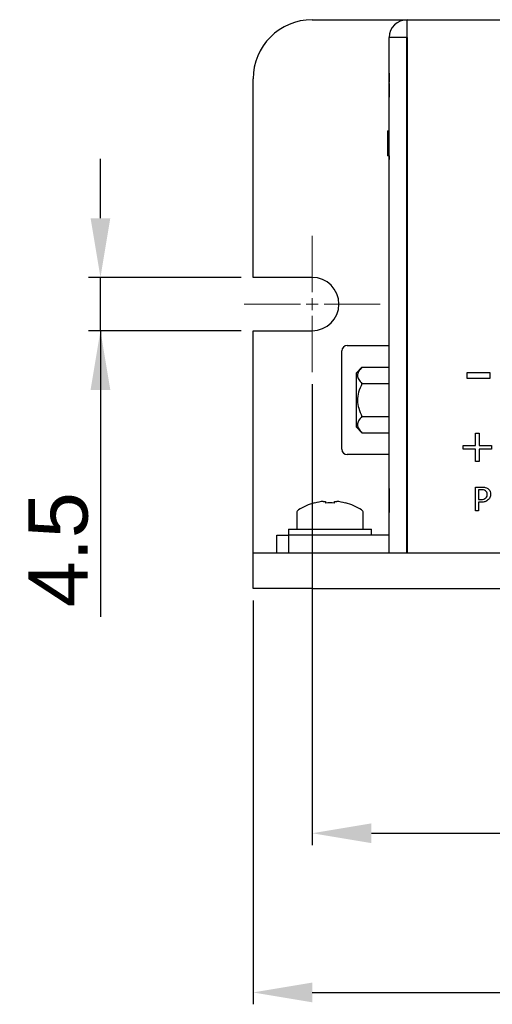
# Model space of a CAD drawing. Header units: millimetres. Extents: x 0 to 840, y 0 to 594.
# Tile 7 of 28: x 248 to 288, y 166 to 249. Entities that reach past the tile are written whole.
import ezdxf

# ---------------------------------------------------------------- set-up
doc = ezdxf.new("R2010")
doc.units = ezdxf.units.MM
doc.linetypes.add('CENTER2', pattern=[28.575, 19.05, -3.175, 3.175, -3.175])
doc.layers.get('0').update_dxf_attribs({"color": 3, "lineweight": 30})
doc.layers.add('Center Line', color=1, linetype='CENTER2', lineweight=18)
doc.layers.add('Dimension', color=7, linetype='Continuous', lineweight=18)
doc.styles.add('Annotative', font='arial.ttf')
doc.dimstyles.new('ISO-iCore', dxfattribs={"dimtxt": 5, "dimasz": 5, "dimexe": 1, "dimexo": 1, "dimgap": 1, "dimtad": 1, "dimrnd": 0.0005, "dimzin": 9, "dimdsep": 46, "dimtxsty": 'Annotative', "dimcen": 0, "dimclrd": 256, "dimclre": 256, "dimclrt": 2, "dimadec": 1, "dimazin": 2, "dimtfac": 1, "dimtix": 1, "dimtmove": 1, "dimatfit": 0, "dimfxl": 1, "dimarcsym": 1})

# ---------------------------------------------------------------- blocks, each defined once
blk = doc.blocks.new('*D1181')
at = {"layer": 'Defpoints', "color": 0}
for p in [(267.6, 200.733), (412.6, 200.733), (412.6, 166.644)]:
    blk.add_point(p, dxfattribs=at)
at = {"layer": 'Dimension', "lineweight": -2}
for p, q in [((267.6, 199.733), (267.6, 165.644)), ((412.6, 199.733), (412.6, 165.644)), ((272.6, 166.644), (407.6, 166.644))]:
    blk.add_line(p, q, dxfattribs=at)
at = {"layer": 'Dimension'}
for points in [[(272.6, 167.477), (272.6, 165.81), (267.6, 166.644)], [(407.6, 165.81), (407.6, 167.477), (412.6, 166.644)]]:
    blk.add_solid(points, dxfattribs=at)
at = {"layer": 'Dimension', "color": 2, "insert": (340.1, 170.196), "char_height": 5, "attachment_point": 5, "style": 'Annotative'}
blk.add_mtext('145', dxfattribs=at)
blk = doc.blocks.new('*U935')
at = {"layer": 'Center Line', "color": 0, "linetype": 'CENTER2', "transparency": 16777216}
for p, q in [((0, 1), (0, 5.75)), ((-5.75, 0), (-1, 0)), ((1, 0), (5.75, 0)), ((0, -5.75), (0, -1))]:
    blk.add_line(p, q, dxfattribs=at)
at = {"layer": 'Center Line', "color": 0, "linetype": 'Continuous', "transparency": 16777216}
for p, q in [((-0.5, 0), (0.5, 0)), ((0, -0.5), (0, 0.5))]:
    blk.add_line(p, q, dxfattribs=at)
blk = doc.blocks.new('*D1182')
at = {"layer": 'Defpoints', "color": 0}
for p in [(272.6, 218.983), (407.6, 218.983), (407.6, 180.078)]:
    blk.add_point(p, dxfattribs=at)
at = {"layer": 'Dimension', "lineweight": -2}
for p, q in [((272.6, 217.983), (272.6, 179.078)), ((407.6, 217.983), (407.6, 179.078)), ((277.6, 180.078), (402.6, 180.078))]:
    blk.add_line(p, q, dxfattribs=at)
at = {"layer": 'Dimension'}
for points in [[(277.6, 180.911), (277.6, 179.244), (272.6, 180.078)], [(402.6, 179.244), (402.6, 180.911), (407.6, 180.078)]]:
    blk.add_solid(points, dxfattribs=at)
at = {"layer": 'Dimension', "color": 2, "insert": (340.1, 183.632), "char_height": 5, "attachment_point": 5, "style": 'Annotative'}
blk.add_mtext('135', dxfattribs=at)
blk = doc.blocks.new('*D1184')
at = {"layer": 'Defpoints', "color": 0}
for p in [(254.707, 226.983), (267.6, 226.983), (267.6, 222.483)]:
    blk.add_point(p, dxfattribs=at)
at = {"layer": 'Dimension', "lineweight": -2}
for p, q in [((254.707, 231.983), (254.707, 236.983)), ((266.6, 226.983), (253.707, 226.983)), ((254.707, 222.483), (254.707, 226.983)), ((266.6, 222.483), (253.707, 222.483)), ((254.707, 222.483), (254.707, 198.342))]:
    blk.add_line(p, q, dxfattribs=at)
at = {"layer": 'Dimension'}
for points in [[(253.873, 231.983), (255.54, 231.983), (254.707, 226.983)], [(255.54, 217.483), (253.873, 217.483), (254.707, 222.483)]]:
    blk.add_solid(points, dxfattribs=at)
at = {"layer": 'Dimension', "color": 2, "insert": (251.164, 204.012), "char_height": 5, "attachment_point": 5, "rotation": 90, "style": 'Annotative'}
blk.add_mtext('4.5', dxfattribs=at)

msp = doc.modelspace()

# ---------------------------------------------------------------- linework, layer by layer
for p, q in [((272.6, 248.733), (280.61, 248.733)), ((280.61, 247.223), (280.61, 248.733)), ((280.61, 248.733), (399.59, 248.733)), ((280.6, 247.223), (279.1, 247.223)), ((279.1, 203.733), (279.1, 247.223)), ((280.6, 203.733), (280.6, 247.223)), ((280.61, 247.223), (280.61, 203.733)), ((267.6, 226.983), (267.6, 243.733)), ((279.099, 244.284), (279.1, 244.284)), ((279.099, 244.233), (279.1, 244.233)), ((279.099, 244.233), (279.099, 244.005)), ((279.099, 244.005), (279.1, 244.005)), ((279.099, 244.005), (279.099, 243.474)), ((279.099, 243.474), (279.1, 243.474)), ((279.099, 243.348), (279.1, 243.348)), ((279.099, 242.863), (279.1, 242.863)), ((279.099, 242.378), (279.1, 242.378)), ((279.099, 242.183), (279.1, 242.183)), ((280.6, 240.532), (280.61, 240.537)), ((280.6, 240.333), (280.61, 240.333)), ((278.968, 239.358), (278.968, 237.258)), ((278.968, 239.358), (279.1, 239.358)), ((280.6, 239.983), (280.61, 239.983)), ((280.61, 239.933), (280.6, 239.933)), ((280.6, 238.494), (280.61, 238.49)), ((280.61, 237.941), (280.6, 237.941)), ((279.1, 237.258), (278.968, 237.258)), ((279.099, 237.258), (279.099, 236.933)), ((279.099, 236.933), (279.1, 236.933)), ((279.099, 236.883), (279.1, 236.883)), ((280.61, 235.725), (280.6, 235.725)), ((280.61, 235.176), (280.6, 235.173)), ((280.6, 231.944), (280.61, 231.94)), ((280.61, 231.391), (280.6, 231.391)), ((280.61, 229.175), (280.6, 229.175)), ((280.61, 228.626), (280.6, 228.623)), ((272.6, 226.983), (267.6, 226.983)), ((280.61, 227.333), (280.6, 227.333)), ((280.61, 226.808), (280.6, 226.808)), ((280.61, 225.383), (280.6, 225.383)), ((267.6, 203.733), (267.6, 222.483)), ((267.6, 222.483), (272.6, 222.483)), ((275.55, 221.233), (279.1, 221.233)), ((280.6, 221.233), (280.61, 221.233)), ((275.1, 217.935), (275.1, 220.783)), ((276.3, 218.905), (276.8, 219.405)), ((276.8, 219.405), (279.1, 219.405)), ((280.61, 219.395), (280.6, 219.405)), ((276.3, 218.905), (276.3, 214.362)), ((285.686, 218.967), (287.609, 218.967)), ((285.686, 218.454), (285.686, 218.967)), ((287.609, 218.967), (287.609, 218.454)), ((275.1, 214.635), (275.1, 217.935)), ((276.8, 218.019), (279.1, 218.019)), ((287.609, 218.454), (285.686, 218.454)), ((276.8, 215.248), (279.1, 215.248)), ((275.1, 212.483), (275.1, 214.635)), ((276.3, 214.362), (276.8, 213.862)), ((276.8, 213.862), (279.1, 213.862)), ((280.61, 213.872), (280.6, 213.862)), ((286.383, 212.799), (286.383, 213.831)), ((286.383, 213.831), (286.697, 213.831)), ((286.697, 213.831), (286.697, 212.799)), ((285.351, 212.799), (286.383, 212.799)), ((285.351, 212.485), (285.351, 212.799)), ((286.697, 212.799), (287.73, 212.799)), ((287.73, 212.799), (287.73, 212.485)), ((279.1, 212.033), (275.55, 212.033)), ((280.61, 212.033), (280.6, 212.033)), ((286.383, 212.485), (285.351, 212.485)), ((286.383, 211.453), (286.383, 212.485)), ((287.73, 212.485), (286.697, 212.485)), ((286.697, 212.485), (286.697, 211.453)), ((286.697, 211.453), (286.383, 211.453)), ((279.099, 209.184), (279.1, 209.184)), ((279.099, 208.63), (279.1, 208.63)), ((286.378, 207.289), (286.378, 209.289)), ((286.378, 209.289), (286.914, 209.289)), ((286.892, 209.061), (286.631, 209.061)), ((286.631, 209.061), (286.631, 208.251)), ((272.793, 207.945), (272.787, 207.958)), ((273.535, 208.088), (273.73, 208.088)), ((273.73, 208.088), (273.73, 207.945)), ((274.47, 207.945), (274.47, 208.088)), ((274.47, 208.088), (274.664, 208.088)), ((275.412, 207.958), (275.406, 207.945)), ((279.099, 208.227), (279.1, 208.227)), ((286.631, 208.251), (286.854, 208.251)), ((286.896, 208.023), (286.631, 208.023)), ((286.631, 208.023), (286.631, 207.289)), ((271.3, 207.13), (271.3, 205.733)), ((276.9, 205.733), (276.9, 207.13)), ((279.099, 207.361), (279.099, 207.133)), ((279.099, 207.361), (279.1, 207.361)), ((279.099, 207.133), (279.1, 207.133)), ((279.099, 207.083), (279.1, 207.083)), ((286.631, 207.289), (286.378, 207.289)), ((269.6, 203.733), (269.6, 205.233)), ((269.6, 205.233), (270.6, 205.233)), ((270.6, 205.733), (270.6, 205.233)), ((270.6, 205.733), (274.1, 205.733)), ((270.6, 205.233), (270.6, 203.733)), ((279.09, 205.233), (270.6, 205.233)), ((274.1, 205.733), (277.6, 205.733)), ((277.6, 205.233), (277.6, 205.733)), ((267.6, 200.733), (267.6, 203.733)), ((267.6, 203.733), (272.6, 203.733)), ((272.6, 203.733), (407.6, 203.733)), ((279.1, 203.733), (280.6, 203.733)), ((280.61, 203.733), (399.59, 203.733)), ((272.6, 200.733), (267.6, 200.733)), ((272.6, 200.733), (407.6, 200.733))]:
    msp.add_line(p, q)
for centre, radius, start, end in [((272.6, 243.733), 5, 90, 180), ((280.61, 247.223), 1.51, 90, 180), ((280.61, 247.223), 0.01, 90, 180), ((272.6, 224.733), 2.25, 270, 90), ((275.55, 220.783), 0.45, 90, 180), ((275.55, 212.483), 0.45, 180, 270), ((274.1, 203.133), 5, 105.21928, 122.33603), ((274.1, 203.133), 4.986, 96.50342, 105.18786), ((274.1, 202.481), 5.477, 86.1266, 93.8734), ((274.1, 203.133), 4.986, 74.81214, 83.49658), ((274.1, 203.133), 5, 57.66397, 74.78072), ((271.57, 207.13), 0.27, 122.33603, 180), ((276.63, 207.13), 0.27, 0, 57.66397), ((279.09, 205.243), 0.01, 270, 0)]:
    msp.add_arc(centre, radius, start, end)
for points, knots in [([(279.099, 243.348), (279.099, 243.315), (279.099, 243.248), (279.099, 243.08), (279.099, 242.945), (279.099, 242.863)], [0, 0, 0, 0, 0.280151, 0.560321, 1, 1, 1, 1]), ([(279.099, 242.863), (279.099, 242.762), (279.099, 242.582), (279.099, 242.441), (279.099, 242.378)], [0, 0, 0, 0, 0.559757, 1, 1, 1, 1]), ([(279.099, 242.378), (279.099, 242.313), (279.099, 242.196), (279.099, 242.187), (279.099, 242.183)], [0, 0, 0, 0, 0.558327, 1, 1, 1, 1]), ([(276.8, 219.405), (276.692, 219.285), (276.49, 219.06), (276.397, 218.701), (276.502, 218.349), (276.697, 218.133), (276.8, 218.019)], [0, 0, 0, 0, 0.271619, 0.509048, 0.741752, 1, 1, 1, 1]), ([(276.8, 218.019), (276.692, 217.78), (276.49, 217.33), (276.396, 216.611), (276.502, 215.907), (276.697, 215.475), (276.8, 215.248)], [0, 0, 0, 0, 0.271002, 0.509305, 0.742362, 1, 1, 1, 1]), ([(276.8, 215.248), (276.692, 215.128), (276.49, 214.903), (276.397, 214.544), (276.502, 214.192), (276.697, 213.976), (276.8, 213.862)], [0, 0, 0, 0, 0.271619, 0.509048, 0.741752, 1, 1, 1, 1]), ([(279.099, 209.184), (279.099, 209.179), (279.099, 209.169), (279.099, 209.045), (279.099, 208.847), (279.099, 208.702), (279.099, 208.63)], [0, 0, 0, 0, 0.280881, 0.560253, 0.779836, 1, 1, 1, 1]), ([(279.099, 208.63), (279.099, 208.55), (279.099, 208.407), (279.099, 208.282), (279.099, 208.227)], [0, 0, 0, 0, 0.559648, 1, 1, 1, 1]), ([(287.246, 208.982), (287.183, 209.01), (287.07, 209.061), (286.947, 209.061), (286.892, 209.061)], [0, 0, 0, 0, 0.558209, 1, 1, 1, 1]), ([(286.914, 209.289), (287.017, 209.287), (287.2, 209.284), (287.362, 209.2), (287.433, 209.163)], [0, 0, 0, 0, 0.560675, 1, 1, 1, 1]), ([(287.391, 208.673), (287.386, 208.742), (287.376, 208.864), (287.285, 208.946), (287.246, 208.982)], [0, 0, 0, 0, 0.560488, 1, 1, 1, 1]), ([(287.276, 208.373), (287.314, 208.423), (287.383, 208.512), (287.388, 208.624), (287.391, 208.673)], [0, 0, 0, 0, 0.5585079, 1, 1, 1, 1]), ([(287.433, 209.163), (287.474, 209.13), (287.556, 209.064), (287.655, 208.898), (287.664, 208.762), (287.669, 208.679)], [0, 0, 0, 0, 0.280362, 0.560483, 1, 1, 1, 1]), ([(287.669, 208.679), (287.66, 208.585), (287.644, 208.419), (287.54, 208.289), (287.494, 208.232)], [0, 0, 0, 0, 0.559575, 1, 1, 1, 1]), ([(279.099, 208.227), (279.099, 208.159), (279.099, 208.035), (279.099, 207.93), (279.099, 207.883)], [0, 0, 0, 0, 0.559739, 1, 1, 1, 1]), ([(279.099, 208.087), (279.099, 208.027), (279.099, 207.918), (279.099, 207.778), (279.099, 207.717)], [0, 0, 0, 0, 0.55819, 1, 1, 1, 1]), ([(279.099, 207.883), (279.099, 207.783), (279.099, 207.604), (279.099, 207.435), (279.099, 207.361)], [0, 0, 0, 0, 0.559969, 1, 1, 1, 1]), ([(286.854, 208.251), (286.94, 208.251), (287.094, 208.25), (287.221, 208.336), (287.276, 208.373)], [0, 0, 0, 0, 0.562126, 1, 1, 1, 1]), ([(287.494, 208.232), (287.394, 208.159), (287.214, 208.029), (286.994, 208.025), (286.896, 208.023)], [0, 0, 0, 0, 0.557586, 1, 1, 1, 1])]:
    msp.add_open_spline(points, degree=3, knots=knots)

# ---------------------------------------------------------------- block references
at = {"layer": 'Center Line', "linetype": 'CENTER2'}
msp.add_blockref('*U935', (272.6, 224.733), dxfattribs=at)

# ---------------------------------------------------------------- dimensions: what is measured, and where the dimension line sits
at = {"layer": 'Dimension'}
dim = msp.add_linear_dim(base=(254.707, 226.983), p1=(267.6, 222.483), p2=(267.6, 226.983), angle=90, dimstyle='ISO-iCore', override={"dimtxsty": 'Annotative'}, dxfattribs=at)
dim.commit()
dim.dimension.update_dxf_attribs({"geometry": '*D1184', "text_midpoint": (254.707, 204.012), "dimtype": 160})
for base, p1, p2, picture, middle in [((407.6, 180.078), (272.6, 218.983), (407.6, 218.983), '*D1182', (340.1, 183.632)), ((412.6, 166.644), (267.6, 200.733), (412.6, 200.733), '*D1181', (340.1, 170.196))]:
    dim = msp.add_linear_dim(base=base, p1=p1, p2=p2, dimstyle='ISO-iCore', override={"dimtxsty": 'Annotative'}, dxfattribs=at)
    dim.commit()
    dim.dimension.update_dxf_attribs({"geometry": picture, "text_midpoint": middle})

doc.saveas('drawing.dxf')
